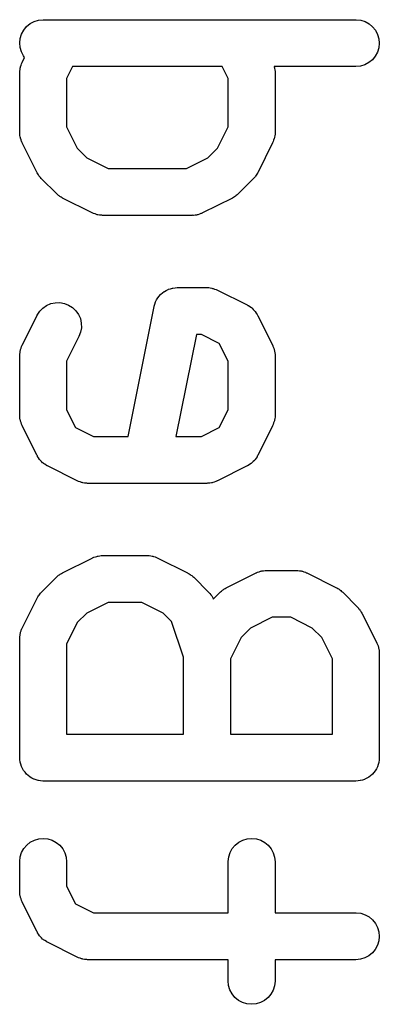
# Model space of a CAD drawing. Extents: x 0.06 to 3.68, y 0.9 to 3.15.
# Tile 8 of 13: x 0.0599 to 0.1052, y 1.8305 to 1.9545. Entities that reach past the tile are written whole.
import ezdxf

# ---------------------------------------------------------------- set-up
doc = ezdxf.new("R2010")
doc.units = 0
doc.header["$MEASUREMENT"] = 0
doc.layers.add('BLACK', color=7, linetype='CONTINUOUS')

msp = doc.modelspace()

# ---------------------------------------------------------------- linework, layer by layer
at = {"layer": 'BLACK', "linetype": 'CONTINUOUS'}
for p, q in [((0.06177, 1.95428), (0.06232, 1.95445)), ((0.06232, 1.95445), (0.0629, 1.9545)), ((0.0629, 1.9545), (0.10227, 1.9545)), ((0.10227, 1.9545), (0.10231, 1.9545)), ((0.10231, 1.9545), (0.10288, 1.95444)), ((0.10288, 1.95444), (0.10343, 1.95426)), ((0.06018, 1.95269), (0.06045, 1.9532)), ((0.06045, 1.9532), (0.06082, 1.95364)), ((0.06082, 1.95364), (0.06126, 1.95401)), ((0.06126, 1.95401), (0.06177, 1.95428)), ((0.10343, 1.95426), (0.10394, 1.95398)), ((0.10394, 1.95398), (0.10438, 1.95361)), ((0.10438, 1.95361), (0.10474, 1.95317)), ((0.10474, 1.95317), (0.10501, 1.95265)), ((0.05995, 1.95157), (0.06001, 1.95214)), ((0.06001, 1.95214), (0.06018, 1.95269)), ((0.10501, 1.95265), (0.10517, 1.9521)), ((0.10517, 1.9521), (0.10522, 1.95153)), ((0.06, 1.951), (0.05995, 1.95157)), ((0.06016, 1.95044), (0.06, 1.951)), ((0.10516, 1.95095), (0.10499, 1.9504)), ((0.10522, 1.95153), (0.10516, 1.95095)), ((0.06043, 1.94993), (0.06016, 1.95044)), ((0.06026, 1.94912), (0.06057, 1.94975)), ((0.06057, 1.94975), (0.06043, 1.94993)), ((0.10435, 1.94945), (0.1039, 1.94909)), ((0.10472, 1.9499), (0.10435, 1.94945)), ((0.10499, 1.9504), (0.10472, 1.9499)), ((0.05995, 1.94801), (0.05999, 1.94821)), ((0.05999, 1.94821), (0.06001, 1.94841)), ((0.06001, 1.94841), (0.06004, 1.9485)), ((0.06004, 1.9485), (0.06005, 1.94858)), ((0.06005, 1.94858), (0.06012, 1.94877)), ((0.06012, 1.94877), (0.06018, 1.94896)), ((0.06018, 1.94896), (0.06023, 1.94904)), ((0.06023, 1.94904), (0.06026, 1.94912)), ((0.0666, 1.9486), (0.06585, 1.9471)), ((0.08545, 1.9486), (0.0666, 1.9486)), ((0.08619, 1.9471), (0.08545, 1.9486)), ((0.10227, 1.9486), (0.09198, 1.9486)), ((0.09198, 1.9486), (0.092, 1.94854)), ((0.092, 1.94854), (0.09202, 1.94846)), ((0.09202, 1.94846), (0.09204, 1.94837)), ((0.09204, 1.94837), (0.09206, 1.94817)), ((0.10284, 1.94865), (0.10227, 1.9486)), ((0.10339, 1.94882), (0.10284, 1.94865)), ((0.1039, 1.94909), (0.10339, 1.94882)), ((0.05996, 1.94793), (0.05995, 1.94801)), ((0.05995, 1.94784), (0.05996, 1.94793)), ((0.05995, 1.9478), (0.05995, 1.94784)), ((0.05995, 1.9403), (0.05995, 1.9478)), ((0.06585, 1.9471), (0.06585, 1.941)), ((0.08619, 1.941), (0.08619, 1.9471)), ((0.09206, 1.94817), (0.09209, 1.94797)), ((0.09209, 1.94797), (0.09209, 1.94789)), ((0.09209, 1.94789), (0.0921, 1.9478)), ((0.0921, 1.9478), (0.0921, 1.9403)), ((0.06585, 1.941), (0.0672, 1.9383)), ((0.08484, 1.9383), (0.08619, 1.941)), ((0.05995, 1.94021), (0.05995, 1.9403)), ((0.05995, 1.94013), (0.05995, 1.94021)), ((0.05998, 1.93993), (0.05995, 1.94013)), ((0.06, 1.93973), (0.05998, 1.93993)), ((0.06003, 1.93964), (0.06, 1.93973)), ((0.06004, 1.93956), (0.06003, 1.93964)), ((0.06011, 1.93937), (0.06004, 1.93956)), ((0.09199, 1.93952), (0.09192, 1.93933)), ((0.09201, 1.9396), (0.09199, 1.93952)), ((0.09203, 1.93969), (0.09201, 1.9396)), ((0.09206, 1.93989), (0.09203, 1.93969)), ((0.09209, 1.94009), (0.09206, 1.93989)), ((0.0921, 1.94026), (0.09209, 1.94017)), ((0.09209, 1.94017), (0.09209, 1.94009)), ((0.0921, 1.9403), (0.0921, 1.94026)), ((0.06017, 1.93917), (0.06011, 1.93937)), ((0.06021, 1.9391), (0.06017, 1.93917)), ((0.06024, 1.93902), (0.06021, 1.9391)), ((0.06026, 1.93898), (0.06024, 1.93902)), ((0.06213, 1.93523), (0.06026, 1.93898)), ((0.0672, 1.9383), (0.0684, 1.9371)), ((0.08365, 1.9371), (0.08484, 1.9383)), ((0.09179, 1.93898), (0.08991, 1.93523)), ((0.09182, 1.93906), (0.09179, 1.93898)), ((0.09186, 1.93914), (0.09182, 1.93906)), ((0.09192, 1.93933), (0.09186, 1.93914)), ((0.0684, 1.9371), (0.07109, 1.93575)), ((0.08095, 1.93575), (0.08365, 1.9371)), ((0.06222, 1.93509), (0.06213, 1.93523)), ((0.0623, 1.93494), (0.06222, 1.93509)), ((0.06237, 1.93485), (0.0623, 1.93494)), ((0.06244, 1.93474), (0.06237, 1.93485)), ((0.06255, 1.93462), (0.06244, 1.93474)), ((0.06266, 1.93449), (0.06255, 1.93462)), ((0.07109, 1.93575), (0.08095, 1.93575)), ((0.08946, 1.93459), (0.08936, 1.93446)), ((0.08958, 1.93471), (0.08946, 1.93459)), ((0.08965, 1.93481), (0.08958, 1.93471)), ((0.08972, 1.93491), (0.08965, 1.93481)), ((0.0898, 1.93505), (0.08972, 1.93491)), ((0.08989, 1.93519), (0.0898, 1.93505)), ((0.08991, 1.93523), (0.08989, 1.93519)), ((0.06269, 1.93446), (0.06266, 1.93449)), ((0.06456, 1.93259), (0.06269, 1.93446)), ((0.08936, 1.93446), (0.08748, 1.93259)), ((0.06469, 1.93248), (0.06456, 1.93259)), ((0.06481, 1.93237), (0.06469, 1.93248)), ((0.06491, 1.9323), (0.06481, 1.93237)), ((0.06501, 1.93222), (0.06491, 1.9323)), ((0.06515, 1.93214), (0.06501, 1.93222)), ((0.06529, 1.93205), (0.06515, 1.93214)), ((0.08686, 1.93212), (0.08672, 1.93203)), ((0.087, 1.9322), (0.08686, 1.93212)), ((0.0871, 1.93228), (0.087, 1.9322)), ((0.0872, 1.93234), (0.0871, 1.93228)), ((0.08732, 1.93246), (0.0872, 1.93234)), ((0.08745, 1.93256), (0.08732, 1.93246)), ((0.08748, 1.93259), (0.08745, 1.93256)), ((0.06533, 1.93203), (0.06529, 1.93205)), ((0.06908, 1.93016), (0.06533, 1.93203)), ((0.08672, 1.93203), (0.08297, 1.93016)), ((0.06916, 1.93013), (0.06908, 1.93016)), ((0.06923, 1.93009), (0.06916, 1.93013)), ((0.06943, 1.93003), (0.06923, 1.93009)), ((0.06961, 1.92995), (0.06943, 1.93003)), ((0.0697, 1.92994), (0.06961, 1.92995)), ((0.06978, 1.92991), (0.0697, 1.92994)), ((0.06998, 1.92989), (0.06978, 1.92991)), ((0.07018, 1.92986), (0.06998, 1.92989)), ((0.07027, 1.92986), (0.07018, 1.92986)), ((0.07036, 1.92985), (0.07027, 1.92986)), ((0.0704, 1.92985), (0.07036, 1.92985)), ((0.08165, 1.92985), (0.0704, 1.92985)), ((0.08173, 1.92986), (0.08165, 1.92985)), ((0.08182, 1.92985), (0.08173, 1.92986)), ((0.08202, 1.92988), (0.08182, 1.92985)), ((0.08222, 1.9299), (0.08202, 1.92988)), ((0.0823, 1.92993), (0.08222, 1.9299)), ((0.08239, 1.92994), (0.0823, 1.92993)), ((0.08258, 1.93001), (0.08239, 1.92994)), ((0.08277, 1.93007), (0.08258, 1.93001)), ((0.08285, 1.93011), (0.08277, 1.93007)), ((0.08293, 1.93014), (0.08285, 1.93011)), ((0.08297, 1.93016), (0.08293, 1.93014)), ((0.07734, 1.91948), (0.07751, 1.91969)), ((0.07751, 1.91969), (0.07769, 1.9199)), ((0.07769, 1.9199), (0.0777, 1.91991)), ((0.0777, 1.91991), (0.07771, 1.91992)), ((0.07771, 1.91992), (0.07792, 1.92009)), ((0.07792, 1.92009), (0.07814, 1.92026)), ((0.07814, 1.92026), (0.07815, 1.92027)), ((0.07815, 1.92027), (0.07816, 1.92028)), ((0.07816, 1.92028), (0.0784, 1.9204)), ((0.0784, 1.9204), (0.07865, 1.92053)), ((0.07865, 1.92053), (0.07866, 1.92054)), ((0.07866, 1.92054), (0.07867, 1.92054)), ((0.07867, 1.92054), (0.07893, 1.92062)), ((0.07893, 1.92062), (0.0792, 1.9207)), ((0.0792, 1.9207), (0.07921, 1.9207)), ((0.07921, 1.9207), (0.07922, 1.9207)), ((0.07922, 1.9207), (0.0795, 1.92073)), ((0.0795, 1.92073), (0.07977, 1.92076)), ((0.07977, 1.92076), (0.08352, 1.92076)), ((0.08352, 1.92076), (0.08356, 1.92076)), ((0.08356, 1.92076), (0.08365, 1.92075)), ((0.08365, 1.92075), (0.08374, 1.92075)), ((0.08374, 1.92075), (0.08393, 1.92071)), ((0.08393, 1.92071), (0.08413, 1.92069)), ((0.08413, 1.92069), (0.08422, 1.92066)), ((0.08422, 1.92066), (0.0843, 1.92065)), ((0.0843, 1.92065), (0.08449, 1.92058)), ((0.08449, 1.92058), (0.08468, 1.92052)), ((0.08468, 1.92052), (0.08476, 1.92047)), ((0.08476, 1.92047), (0.08484, 1.92044)), ((0.08484, 1.92044), (0.08859, 1.91857)), ((0.06287, 1.91818), (0.06334, 1.91851)), ((0.06334, 1.91851), (0.06387, 1.91874)), ((0.06387, 1.91874), (0.06443, 1.91886)), ((0.06443, 1.91886), (0.06501, 1.91887)), ((0.06501, 1.91887), (0.06558, 1.91877)), ((0.06558, 1.91877), (0.06611, 1.91856)), ((0.06611, 1.91856), (0.0666, 1.91825)), ((0.07688, 1.91842), (0.07697, 1.91868)), ((0.07697, 1.91868), (0.07705, 1.91895)), ((0.07705, 1.91895), (0.07706, 1.91896)), ((0.07706, 1.91897), (0.07719, 1.91921)), ((0.07706, 1.91896), (0.07706, 1.91897)), ((0.07719, 1.91921), (0.07732, 1.91945)), ((0.07732, 1.91945), (0.07733, 1.91946)), ((0.07733, 1.91946), (0.07734, 1.91948)), ((0.08859, 1.91857), (0.08863, 1.91855)), ((0.08863, 1.91855), (0.08868, 1.91852)), ((0.08868, 1.91852), (0.08874, 1.91849)), ((0.08874, 1.91849), (0.08892, 1.91836)), ((0.06026, 1.9135), (0.06213, 1.91725)), ((0.06213, 1.91725), (0.06215, 1.91729)), ((0.06215, 1.91729), (0.06246, 1.91777)), ((0.06246, 1.91777), (0.06287, 1.91818)), ((0.0666, 1.91825), (0.06701, 1.91785)), ((0.06701, 1.91785), (0.06734, 1.91738)), ((0.06734, 1.91738), (0.06758, 1.91685)), ((0.0736, 1.90201), (0.07688, 1.91838)), ((0.07688, 1.9184), (0.07688, 1.91842)), ((0.07688, 1.91838), (0.07688, 1.9184)), ((0.07688, 1.9184), (0.07688, 1.9184)), ((0.07688, 1.9184), (0.07688, 1.9184)), ((0.08892, 1.91836), (0.08911, 1.91824)), ((0.08911, 1.91824), (0.08916, 1.91819)), ((0.08916, 1.91819), (0.08921, 1.91816)), ((0.08921, 1.91816), (0.08936, 1.91799)), ((0.08936, 1.91799), (0.08952, 1.91784)), ((0.08952, 1.91784), (0.08956, 1.91778)), ((0.08956, 1.91778), (0.0896, 1.91774)), ((0.0896, 1.91774), (0.08972, 1.91755)), ((0.08972, 1.91755), (0.08985, 1.91736)), ((0.08985, 1.91736), (0.08988, 1.9173)), ((0.08988, 1.9173), (0.08991, 1.91725)), ((0.08991, 1.91725), (0.09179, 1.9135)), ((0.06758, 1.91685), (0.0677, 1.91629)), ((0.0677, 1.91629), (0.06772, 1.91571)), ((0.06762, 1.91515), (0.06741, 1.91461)), ((0.06772, 1.91571), (0.06762, 1.91515)), ((0.08219, 1.91485), (0.07962, 1.90201)), ((0.08282, 1.91485), (0.08219, 1.91485)), ((0.08507, 1.91373), (0.08282, 1.91485)), ((0.06023, 1.91342), (0.06026, 1.9135)), ((0.06741, 1.91461), (0.06585, 1.91148)), ((0.08619, 1.91148), (0.08507, 1.91373)), ((0.09179, 1.9135), (0.0918, 1.91346)), ((0.05995, 1.91239), (0.05999, 1.91259)), ((0.05996, 1.91231), (0.05995, 1.91239)), ((0.05995, 1.91222), (0.05996, 1.91231)), ((0.05999, 1.91259), (0.06001, 1.91279)), ((0.06001, 1.91279), (0.06004, 1.91288)), ((0.06004, 1.91288), (0.06005, 1.91296)), ((0.06005, 1.91296), (0.06012, 1.91315)), ((0.06012, 1.91315), (0.06018, 1.91334)), ((0.06018, 1.91334), (0.06023, 1.91342)), ((0.0918, 1.91346), (0.09183, 1.91338)), ((0.09183, 1.91338), (0.09187, 1.9133)), ((0.09187, 1.9133), (0.09193, 1.91311)), ((0.09193, 1.91311), (0.092, 1.91292)), ((0.092, 1.91292), (0.09202, 1.91284)), ((0.09202, 1.91284), (0.09204, 1.91275)), ((0.09204, 1.91275), (0.09206, 1.91255)), ((0.09206, 1.91255), (0.09209, 1.91235)), ((0.09209, 1.91235), (0.09209, 1.91226)), ((0.09209, 1.91226), (0.0921, 1.91218)), ((0.05995, 1.91218), (0.05995, 1.91222)), ((0.05995, 1.90468), (0.05995, 1.91218)), ((0.06585, 1.91148), (0.06585, 1.90538)), ((0.08619, 1.90538), (0.08619, 1.91148)), ((0.0921, 1.91218), (0.0921, 1.90468)), ((0.06585, 1.90538), (0.06697, 1.90313)), ((0.08507, 1.90313), (0.08619, 1.90538)), ((0.05995, 1.90459), (0.05995, 1.90468)), ((0.05995, 1.90451), (0.05995, 1.90459)), ((0.05998, 1.90431), (0.05995, 1.90451)), ((0.06, 1.90411), (0.05998, 1.90431)), ((0.06003, 1.90402), (0.06, 1.90411)), ((0.06004, 1.90394), (0.06003, 1.90402)), ((0.06011, 1.90375), (0.06004, 1.90394)), ((0.06017, 1.90355), (0.06011, 1.90375)), ((0.09192, 1.90371), (0.09186, 1.90352)), ((0.09199, 1.9039), (0.09192, 1.90371)), ((0.09201, 1.90398), (0.09199, 1.9039)), ((0.09203, 1.90407), (0.09201, 1.90398)), ((0.09206, 1.90427), (0.09203, 1.90407)), ((0.09209, 1.90446), (0.09206, 1.90427)), ((0.0921, 1.90464), (0.09209, 1.90455)), ((0.09209, 1.90455), (0.09209, 1.90446)), ((0.0921, 1.90468), (0.0921, 1.90464)), ((0.06021, 1.90348), (0.06017, 1.90355)), ((0.06024, 1.9034), (0.06021, 1.90348)), ((0.06026, 1.90336), (0.06024, 1.9034)), ((0.06213, 1.89961), (0.06026, 1.90336)), ((0.06697, 1.90313), (0.06922, 1.90201)), ((0.08282, 1.90201), (0.08507, 1.90313)), ((0.09179, 1.90336), (0.08991, 1.89961)), ((0.09182, 1.90344), (0.09179, 1.90336)), ((0.09186, 1.90352), (0.09182, 1.90344)), ((0.06922, 1.90201), (0.0736, 1.90201)), ((0.07962, 1.90201), (0.08282, 1.90201)), ((0.06217, 1.89956), (0.06213, 1.89961)), ((0.06219, 1.8995), (0.06217, 1.89956)), ((0.06232, 1.89931), (0.06219, 1.8995)), ((0.06244, 1.89912), (0.06232, 1.89931)), ((0.06248, 1.89908), (0.06244, 1.89912)), ((0.06252, 1.89902), (0.06248, 1.89908)), ((0.06268, 1.89887), (0.06252, 1.89902)), ((0.06283, 1.8987), (0.06268, 1.89887)), ((0.06289, 1.89867), (0.06283, 1.8987)), ((0.06293, 1.89862), (0.06289, 1.89867)), ((0.06312, 1.8985), (0.06293, 1.89862)), ((0.08908, 1.8986), (0.08889, 1.89848)), ((0.08913, 1.89864), (0.08908, 1.8986)), ((0.08918, 1.89868), (0.08913, 1.89864)), ((0.08933, 1.89884), (0.08918, 1.89868)), ((0.0895, 1.89899), (0.08933, 1.89884)), ((0.08953, 1.89904), (0.0895, 1.89899)), ((0.08958, 1.89909), (0.08953, 1.89904)), ((0.0897, 1.89928), (0.08958, 1.89909)), ((0.08983, 1.89946), (0.0897, 1.89928)), ((0.08986, 1.89952), (0.08983, 1.89946)), ((0.08989, 1.89957), (0.08986, 1.89952)), ((0.08991, 1.89961), (0.08989, 1.89957)), ((0.0633, 1.89837), (0.06312, 1.8985)), ((0.06336, 1.89834), (0.0633, 1.89837)), ((0.06342, 1.89831), (0.06336, 1.89834)), ((0.06345, 1.89829), (0.06342, 1.89831)), ((0.0672, 1.89641), (0.06345, 1.89829)), ((0.08859, 1.89829), (0.08484, 1.89641)), ((0.08864, 1.89832), (0.08859, 1.89829)), ((0.0887, 1.89835), (0.08864, 1.89832)), ((0.08889, 1.89848), (0.0887, 1.89835)), ((0.06728, 1.89638), (0.0672, 1.89641)), ((0.06736, 1.89634), (0.06728, 1.89638)), ((0.06755, 1.89628), (0.06736, 1.89634)), ((0.06774, 1.89621), (0.06755, 1.89628)), ((0.06783, 1.89619), (0.06774, 1.89621)), ((0.06791, 1.89617), (0.06783, 1.89619)), ((0.06811, 1.89614), (0.06791, 1.89617)), ((0.06831, 1.89611), (0.06811, 1.89614)), ((0.08389, 1.89614), (0.08369, 1.89611)), ((0.08409, 1.89616), (0.08389, 1.89614)), ((0.08418, 1.89618), (0.08409, 1.89616)), ((0.08426, 1.8962), (0.08418, 1.89618)), ((0.08445, 1.89627), (0.08426, 1.8962)), ((0.08465, 1.89633), (0.08445, 1.89627)), ((0.08472, 1.89637), (0.08465, 1.89633)), ((0.0848, 1.8964), (0.08472, 1.89637)), ((0.08484, 1.89641), (0.0848, 1.8964)), ((0.06839, 1.89611), (0.06831, 1.89611)), ((0.06848, 1.8961), (0.06839, 1.89611)), ((0.06852, 1.8961), (0.06848, 1.8961)), ((0.08352, 1.8961), (0.06852, 1.8961)), ((0.08361, 1.89611), (0.08352, 1.8961)), ((0.08369, 1.89611), (0.08361, 1.89611)), ((0.06533, 1.88482), (0.06908, 1.8867)), ((0.06908, 1.8867), (0.06911, 1.88672)), ((0.06911, 1.88672), (0.0692, 1.88675)), ((0.0692, 1.88675), (0.06927, 1.88679)), ((0.06927, 1.88679), (0.06947, 1.88685)), ((0.06947, 1.88685), (0.06965, 1.88691)), ((0.06965, 1.88691), (0.06974, 1.88693)), ((0.06974, 1.88693), (0.06982, 1.88695)), ((0.06982, 1.88695), (0.07003, 1.88697)), ((0.07003, 1.88697), (0.07022, 1.887)), ((0.07022, 1.887), (0.07031, 1.887)), ((0.07031, 1.887), (0.0704, 1.88701)), ((0.0704, 1.88701), (0.07602, 1.88701)), ((0.07602, 1.88701), (0.07606, 1.88701)), ((0.07606, 1.88701), (0.07615, 1.887)), ((0.07615, 1.887), (0.07624, 1.887)), ((0.07624, 1.887), (0.07644, 1.88697)), ((0.07644, 1.88697), (0.07664, 1.88695)), ((0.07664, 1.88695), (0.07672, 1.88692)), ((0.07672, 1.88692), (0.0768, 1.8869)), ((0.0768, 1.8869), (0.07699, 1.88683)), ((0.07699, 1.88683), (0.07719, 1.88677)), ((0.07719, 1.88677), (0.07726, 1.88673)), ((0.07726, 1.88673), (0.07734, 1.8867)), ((0.07734, 1.8867), (0.08109, 1.88482)), ((0.08989, 1.88491), (0.09009, 1.88497)), ((0.09009, 1.88497), (0.09028, 1.88504)), ((0.09028, 1.88504), (0.09036, 1.88505)), ((0.09036, 1.88505), (0.09045, 1.88508)), ((0.09045, 1.88508), (0.09065, 1.8851)), ((0.09065, 1.8851), (0.09085, 1.88513)), ((0.09085, 1.88513), (0.09093, 1.88513)), ((0.09093, 1.88513), (0.09102, 1.88514)), ((0.09102, 1.88514), (0.09477, 1.88514)), ((0.09477, 1.88514), (0.09481, 1.88513)), ((0.09481, 1.88513), (0.0949, 1.88513)), ((0.0949, 1.88513), (0.09498, 1.88513)), ((0.09498, 1.88513), (0.09518, 1.88509)), ((0.09518, 1.88509), (0.09538, 1.88507)), ((0.09538, 1.88507), (0.09547, 1.88504)), ((0.09547, 1.88504), (0.09555, 1.88503)), ((0.09555, 1.88503), (0.09574, 1.88496)), ((0.09574, 1.88496), (0.09593, 1.8849)), ((0.06269, 1.8824), (0.06456, 1.88427)), ((0.06456, 1.88427), (0.06459, 1.8843)), ((0.06459, 1.8843), (0.06472, 1.8844)), ((0.06472, 1.8844), (0.06484, 1.88452)), ((0.06484, 1.88452), (0.06494, 1.88458)), ((0.06494, 1.88458), (0.06504, 1.88466)), ((0.06504, 1.88466), (0.06519, 1.88473)), ((0.06519, 1.88473), (0.06533, 1.88482)), ((0.08109, 1.88482), (0.08113, 1.8848)), ((0.08113, 1.8848), (0.08127, 1.88471)), ((0.08127, 1.88471), (0.08141, 1.88464)), ((0.08141, 1.88464), (0.08151, 1.88456)), ((0.08151, 1.88456), (0.08161, 1.88449)), ((0.08161, 1.88449), (0.08173, 1.88438)), ((0.08173, 1.88438), (0.08186, 1.88427)), ((0.08186, 1.88427), (0.08373, 1.8824)), ((0.08595, 1.88295), (0.0897, 1.88482)), ((0.0897, 1.88482), (0.08974, 1.88484)), ((0.08974, 1.88484), (0.08982, 1.88487)), ((0.08982, 1.88487), (0.08989, 1.88491)), ((0.09593, 1.8849), (0.09601, 1.88485)), ((0.09601, 1.88485), (0.09609, 1.88482)), ((0.09609, 1.88482), (0.09984, 1.88295)), ((0.08521, 1.88242), (0.08534, 1.88253)), ((0.08534, 1.88253), (0.08546, 1.88264)), ((0.08546, 1.88264), (0.08557, 1.88271)), ((0.08557, 1.88271), (0.08566, 1.88278)), ((0.08566, 1.88278), (0.08581, 1.88286)), ((0.08581, 1.88286), (0.08595, 1.88295)), ((0.09984, 1.88295), (0.09988, 1.88293)), ((0.09988, 1.88293), (0.10002, 1.88284)), ((0.10002, 1.88284), (0.10016, 1.88276)), ((0.10016, 1.88276), (0.10026, 1.88268)), ((0.10026, 1.88268), (0.10036, 1.88262)), ((0.10036, 1.88262), (0.10048, 1.8825)), ((0.10048, 1.8825), (0.10061, 1.8824)), ((0.06026, 1.87788), (0.06213, 1.88163)), ((0.06213, 1.88163), (0.06215, 1.88166)), ((0.06215, 1.88166), (0.06224, 1.8818)), ((0.06224, 1.8818), (0.06232, 1.88195)), ((0.06232, 1.88195), (0.0624, 1.88204)), ((0.0624, 1.88204), (0.06246, 1.88215)), ((0.06246, 1.88215), (0.06258, 1.88227)), ((0.06258, 1.88227), (0.06269, 1.8824)), ((0.08373, 1.8824), (0.08376, 1.88237)), ((0.08376, 1.88237), (0.08382, 1.8823)), ((0.08382, 1.8823), (0.08388, 1.88224)), ((0.08388, 1.88224), (0.084, 1.88207)), ((0.084, 1.88207), (0.08412, 1.88192)), ((0.08412, 1.88192), (0.08416, 1.88184)), ((0.08416, 1.88184), (0.08421, 1.88177)), ((0.08421, 1.88177), (0.08429, 1.88158)), ((0.08429, 1.88158), (0.08432, 1.88153)), ((0.08432, 1.88153), (0.08518, 1.8824)), ((0.08518, 1.8824), (0.08521, 1.88242)), ((0.10061, 1.8824), (0.10248, 1.88052)), ((0.07109, 1.8811), (0.0684, 1.87976)), ((0.07532, 1.8811), (0.07109, 1.8811)), ((0.07802, 1.87976), (0.07532, 1.8811)), ((0.10248, 1.88052), (0.10251, 1.88049)), ((0.10251, 1.88049), (0.10261, 1.88036)), ((0.10261, 1.88036), (0.10273, 1.88024)), ((0.10273, 1.88024), (0.10279, 1.88014)), ((0.10279, 1.88014), (0.10287, 1.88004)), ((0.10287, 1.88004), (0.10295, 1.87989)), ((0.0684, 1.87976), (0.0672, 1.87856)), ((0.07907, 1.87871), (0.07802, 1.87976)), ((0.09172, 1.87923), (0.08902, 1.87788)), ((0.09407, 1.87923), (0.09172, 1.87923)), ((0.09677, 1.87788), (0.09407, 1.87923)), ((0.10295, 1.87989), (0.10304, 1.87975)), ((0.10304, 1.87975), (0.10491, 1.876)), ((0.06005, 1.87734), (0.06012, 1.87753)), ((0.06012, 1.87753), (0.06018, 1.87772)), ((0.06018, 1.87772), (0.06023, 1.8778)), ((0.06023, 1.8778), (0.06026, 1.87788)), ((0.0672, 1.87856), (0.06585, 1.87586)), ((0.08057, 1.8742), (0.07907, 1.87871)), ((0.08902, 1.87788), (0.08782, 1.87668)), ((0.09797, 1.87668), (0.09677, 1.87788)), ((0.05995, 1.87677), (0.05999, 1.87697)), ((0.05996, 1.87669), (0.05995, 1.87677)), ((0.05995, 1.8766), (0.05996, 1.87669)), ((0.05995, 1.87656), (0.05995, 1.8766)), ((0.05995, 1.86156), (0.05995, 1.87656)), ((0.05999, 1.87697), (0.06001, 1.87717)), ((0.06001, 1.87717), (0.06004, 1.87725)), ((0.06004, 1.87725), (0.06005, 1.87734)), ((0.08782, 1.87668), (0.08647, 1.87399)), ((0.09932, 1.87399), (0.09797, 1.87668)), ((0.06585, 1.87586), (0.06585, 1.86451)), ((0.10491, 1.876), (0.10493, 1.87597)), ((0.10493, 1.87597), (0.10496, 1.87589)), ((0.10496, 1.87589), (0.105, 1.87581)), ((0.105, 1.87581), (0.10506, 1.87562)), ((0.10506, 1.87562), (0.10513, 1.87543)), ((0.10513, 1.87543), (0.10514, 1.87534)), ((0.10514, 1.87534), (0.10516, 1.87526)), ((0.10516, 1.87526), (0.10519, 1.87506)), ((0.10519, 1.87506), (0.10522, 1.87486)), ((0.08057, 1.86451), (0.08057, 1.8742)), ((0.08647, 1.87399), (0.08647, 1.86451)), ((0.09932, 1.86451), (0.09932, 1.87399)), ((0.10522, 1.87486), (0.10521, 1.87477)), ((0.10521, 1.87477), (0.10522, 1.87468)), ((0.10522, 1.87468), (0.10522, 1.86156)), ((0.06585, 1.86451), (0.08057, 1.86451)), ((0.08647, 1.86451), (0.09932, 1.86451)), ((0.05997, 1.86128), (0.05995, 1.86156)), ((0.10522, 1.86152), (0.10519, 1.86124)), ((0.10522, 1.86156), (0.10522, 1.86154)), ((0.10522, 1.86154), (0.10522, 1.86154)), ((0.10522, 1.86154), (0.10522, 1.86154)), ((0.10522, 1.86154), (0.10522, 1.86152)), ((0.06, 1.86101), (0.05997, 1.86128)), ((0.06, 1.861), (0.06, 1.86101)), ((0.06, 1.86099), (0.06, 1.861)), ((0.06008, 1.86072), (0.06, 1.86099)), ((0.06016, 1.86045), (0.06008, 1.86072)), ((0.06017, 1.86044), (0.06016, 1.86045)), ((0.06017, 1.86043), (0.06017, 1.86044)), ((0.0603, 1.86019), (0.06017, 1.86043)), ((0.06043, 1.85994), (0.0603, 1.86019)), ((0.10485, 1.86015), (0.10472, 1.85991)), ((0.10498, 1.8604), (0.10485, 1.86015)), ((0.10499, 1.86041), (0.10498, 1.8604)), ((0.10507, 1.86068), (0.10499, 1.86042)), ((0.10499, 1.86042), (0.10499, 1.86041)), ((0.10516, 1.86095), (0.10507, 1.86068)), ((0.10519, 1.86124), (0.10516, 1.86097)), ((0.10516, 1.86097), (0.10516, 1.86096)), ((0.10516, 1.86096), (0.10516, 1.86095)), ((0.06043, 1.85993), (0.06043, 1.85994)), ((0.06044, 1.85993), (0.06043, 1.85993)), ((0.06062, 1.85971), (0.06044, 1.85993)), ((0.06079, 1.85949), (0.06062, 1.85971)), ((0.0608, 1.85949), (0.06079, 1.85949)), ((0.0608, 1.85948), (0.0608, 1.85949)), ((0.06102, 1.8593), (0.0608, 1.85948)), ((0.06123, 1.85912), (0.06102, 1.8593)), ((0.06124, 1.85912), (0.06123, 1.85912)), ((0.06125, 1.85911), (0.06124, 1.85912)), ((0.06149, 1.85898), (0.06125, 1.85911)), ((0.06174, 1.85885), (0.06149, 1.85898)), ((0.10364, 1.85896), (0.10339, 1.85883)), ((0.10389, 1.85909), (0.10364, 1.85896)), ((0.1039, 1.8591), (0.10389, 1.8591)), ((0.10389, 1.8591), (0.10389, 1.85909)), ((0.10412, 1.85928), (0.1039, 1.8591)), ((0.10433, 1.85945), (0.10412, 1.85928)), ((0.10434, 1.85946), (0.10433, 1.85945)), ((0.10435, 1.85946), (0.10434, 1.85946)), ((0.10453, 1.85968), (0.10435, 1.85946)), ((0.10471, 1.85989), (0.10453, 1.85968)), ((0.10472, 1.85991), (0.10471, 1.8599)), ((0.10471, 1.8599), (0.10471, 1.85989)), ((0.06175, 1.85884), (0.06174, 1.85885)), ((0.06202, 1.85876), (0.06175, 1.85884)), ((0.06175, 1.85884), (0.06175, 1.85884)), ((0.06228, 1.85867), (0.06202, 1.85876)), ((0.06229, 1.85867), (0.06228, 1.85867)), ((0.0623, 1.85867), (0.06229, 1.85867)), ((0.06258, 1.85864), (0.0623, 1.85867)), ((0.06286, 1.85861), (0.06258, 1.85864)), ((0.06288, 1.85861), (0.06286, 1.85861)), ((0.0629, 1.85861), (0.06288, 1.85861)), ((0.06288, 1.85861), (0.06288, 1.85861)), ((0.06288, 1.85861), (0.06288, 1.85861)), ((0.10227, 1.85861), (0.0629, 1.85861)), ((0.10254, 1.85863), (0.10227, 1.85861)), ((0.10282, 1.85866), (0.10254, 1.85863)), ((0.10283, 1.85866), (0.10282, 1.85866)), ((0.10284, 1.85866), (0.10283, 1.85866)), ((0.10311, 1.85874), (0.10284, 1.85866)), ((0.10337, 1.85882), (0.10311, 1.85874)), ((0.10338, 1.85883), (0.10337, 1.85882)), ((0.10339, 1.85883), (0.10338, 1.85883)), ((0.06046, 1.8501), (0.06083, 1.85055)), ((0.06083, 1.85055), (0.06128, 1.85091)), ((0.06128, 1.85091), (0.06179, 1.85117)), ((0.06179, 1.85117), (0.06235, 1.85134)), ((0.06235, 1.85134), (0.06292, 1.85139)), ((0.06292, 1.85139), (0.06349, 1.85133)), ((0.06349, 1.85133), (0.06404, 1.85116)), ((0.06404, 1.85116), (0.06455, 1.85088)), ((0.06455, 1.85088), (0.06499, 1.85052)), ((0.06499, 1.85052), (0.06536, 1.85007)), ((0.08671, 1.8501), (0.08708, 1.85055)), ((0.08708, 1.85055), (0.08753, 1.85091)), ((0.08753, 1.85091), (0.08804, 1.85117)), ((0.08804, 1.85117), (0.08859, 1.85134)), ((0.08859, 1.85134), (0.08917, 1.85139)), ((0.08917, 1.85139), (0.08974, 1.85133)), ((0.08974, 1.85133), (0.09029, 1.85116)), ((0.09029, 1.85116), (0.0908, 1.85088)), ((0.0908, 1.85088), (0.09124, 1.85052)), ((0.09124, 1.85052), (0.0916, 1.85007)), ((0.05995, 1.84848), (0.06001, 1.84905)), ((0.06001, 1.84905), (0.06018, 1.8496)), ((0.06018, 1.8496), (0.06046, 1.8501)), ((0.06536, 1.85007), (0.06563, 1.84956)), ((0.06563, 1.84956), (0.06579, 1.84901)), ((0.06579, 1.84901), (0.06585, 1.84844)), ((0.08619, 1.84848), (0.08626, 1.84905)), ((0.08626, 1.84905), (0.08643, 1.8496)), ((0.08643, 1.8496), (0.08671, 1.8501)), ((0.0916, 1.85007), (0.09187, 1.84956)), ((0.09187, 1.84956), (0.09204, 1.84901)), ((0.09204, 1.84901), (0.0921, 1.84844)), ((0.05995, 1.84844), (0.05995, 1.84848)), ((0.05995, 1.84469), (0.05995, 1.84844)), ((0.06585, 1.84844), (0.06585, 1.84538)), ((0.08619, 1.84844), (0.08619, 1.84848)), ((0.08619, 1.84202), (0.08619, 1.84844)), ((0.0921, 1.84844), (0.0921, 1.84202)), ((0.06585, 1.84538), (0.06697, 1.84314)), ((0.05995, 1.8446), (0.05995, 1.84469)), ((0.05995, 1.84451), (0.05995, 1.8446)), ((0.05998, 1.84431), (0.05995, 1.84451)), ((0.06, 1.84411), (0.05998, 1.84431)), ((0.06003, 1.84403), (0.06, 1.84411)), ((0.06004, 1.84394), (0.06003, 1.84403)), ((0.06011, 1.84376), (0.06004, 1.84394)), ((0.06017, 1.84356), (0.06011, 1.84376)), ((0.06021, 1.84349), (0.06017, 1.84356)), ((0.06024, 1.8434), (0.06021, 1.84349)), ((0.06026, 1.84337), (0.06024, 1.8434)), ((0.06213, 1.83962), (0.06026, 1.84337)), ((0.06697, 1.84314), (0.06922, 1.84202)), ((0.06922, 1.84202), (0.08619, 1.84202)), ((0.0921, 1.84202), (0.10227, 1.84202)), ((0.10227, 1.84202), (0.10231, 1.84202)), ((0.10231, 1.84202), (0.10288, 1.84195)), ((0.10288, 1.84195), (0.10343, 1.84178)), ((0.10343, 1.84178), (0.10394, 1.8415)), ((0.10394, 1.8415), (0.10438, 1.84113)), ((0.10438, 1.84113), (0.10474, 1.84068)), ((0.10474, 1.84068), (0.10501, 1.84017)), ((0.06217, 1.83956), (0.06213, 1.83962)), ((0.06219, 1.8395), (0.06217, 1.83956)), ((0.06232, 1.83932), (0.06219, 1.8395)), ((0.06244, 1.83913), (0.06232, 1.83932)), ((0.06248, 1.83908), (0.06244, 1.83913)), ((0.06252, 1.83903), (0.06248, 1.83908)), ((0.10501, 1.84017), (0.10517, 1.83962)), ((0.10517, 1.83962), (0.10522, 1.83904)), ((0.06268, 1.83887), (0.06252, 1.83903)), ((0.06283, 1.83871), (0.06268, 1.83887)), ((0.06289, 1.83867), (0.06283, 1.83871)), ((0.06293, 1.83863), (0.06289, 1.83867)), ((0.06312, 1.83851), (0.06293, 1.83863)), ((0.0633, 1.83838), (0.06312, 1.83851)), ((0.06336, 1.83835), (0.0633, 1.83838)), ((0.06342, 1.83832), (0.06336, 1.83835)), ((0.06345, 1.8383), (0.06342, 1.83832)), ((0.0672, 1.83642), (0.06345, 1.8383)), ((0.10499, 1.83792), (0.10472, 1.83741)), ((0.10516, 1.83847), (0.10499, 1.83792)), ((0.10522, 1.83904), (0.10516, 1.83847)), ((0.1039, 1.8366), (0.10339, 1.83633)), ((0.10435, 1.83697), (0.1039, 1.8366)), ((0.10472, 1.83741), (0.10435, 1.83697)), ((0.06728, 1.83639), (0.0672, 1.83642)), ((0.06736, 1.83635), (0.06728, 1.83639)), ((0.06755, 1.83629), (0.06736, 1.83635)), ((0.06774, 1.83622), (0.06755, 1.83629)), ((0.06783, 1.8362), (0.06774, 1.83622)), ((0.06791, 1.83617), (0.06783, 1.8362)), ((0.06811, 1.83615), (0.06791, 1.83617)), ((0.06831, 1.83612), (0.06811, 1.83615)), ((0.06839, 1.83612), (0.06831, 1.83612)), ((0.06848, 1.83611), (0.06839, 1.83612)), ((0.06852, 1.83611), (0.06848, 1.83611)), ((0.08619, 1.83611), (0.06852, 1.83611)), ((0.08619, 1.83344), (0.08619, 1.83611)), ((0.10227, 1.83611), (0.0921, 1.83611)), ((0.0921, 1.83611), (0.0921, 1.83344)), ((0.10284, 1.83617), (0.10227, 1.83611)), ((0.10339, 1.83633), (0.10284, 1.83617)), ((0.08625, 1.83286), (0.08619, 1.83344)), ((0.0921, 1.8334), (0.09203, 1.83282)), ((0.0921, 1.83344), (0.0921, 1.8334)), ((0.08642, 1.83231), (0.08625, 1.83286)), ((0.08669, 1.8318), (0.08642, 1.83231)), ((0.08705, 1.83136), (0.08669, 1.8318)), ((0.09158, 1.83177), (0.09121, 1.83133)), ((0.09186, 1.83228), (0.09158, 1.83177)), ((0.09203, 1.83282), (0.09186, 1.83228)), ((0.08749, 1.83099), (0.08705, 1.83136)), ((0.088, 1.83072), (0.08749, 1.83099)), ((0.08855, 1.83055), (0.088, 1.83072)), ((0.08912, 1.83049), (0.08855, 1.83055)), ((0.0897, 1.83054), (0.08912, 1.83049)), ((0.09025, 1.8307), (0.0897, 1.83054)), ((0.09076, 1.83097), (0.09025, 1.8307)), ((0.09121, 1.83133), (0.09076, 1.83097))]:
    msp.add_line(p, q, dxfattribs=at)

doc.saveas('drawing.dxf')
